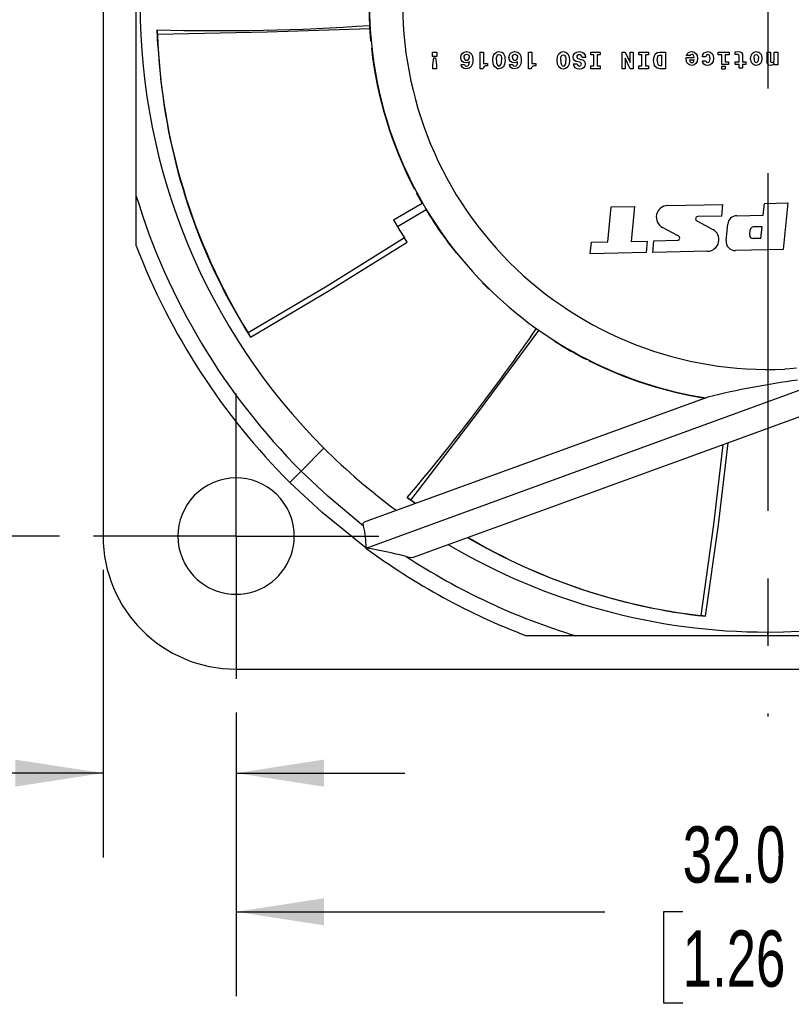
# Model space of a CAD drawing. Header units: millimetres. Extents: x 0 to 224, y 0 to 173.
# Tile 3 of 13: x 41 to 64, y 33 to 63. Entities that reach past the tile are written whole.
import ezdxf

# ---------------------------------------------------------------- set-up
doc = ezdxf.new("R2010")
doc.units = ezdxf.units.MM
doc.header["$LTSCALE"] = 0.8
doc.linetypes.add('CENTERX2', pattern=[20.32, 12.7, -2.54, 2.54, -2.54])
doc.layers.add('CENTER', color=40, linetype='CENTERX2')
doc.layers.add('DIMENSIONS', color=140, linetype='Continuous', lineweight=25)
doc.styles.add('SLDTEXTSTYLE0', font='TXT', dxfattribs={"width": 0.7})
doc.dimstyles.new('SLDDIMSTYLE0', dxfattribs={"dimtxt": 1.726406, "dimasz": 2.6416, "dimexe": 0, "dimexo": 0.0625, "dimgap": 0.431602, "dimtad": 0, "dimtih": 1, "dimtoh": 1, "dimdec": 1, "dimrnd": 1e-09, "dimzin": 4, "dimdsep": 46, "dimtxsty": 'SLDTEXTSTYLE0', "dimsah": 1, "dimcen": 0.09, "dimadec": 0, "dimazin": 1, "dimtfac": 1, "dimtdec": 1, "dimtofl": 0, "dimtmove": 0, "dimatfit": 3, "dimfxl": 0, "dimfrac": 2, "dimtolj": 1, "dimtzin": 12, "dimarcsym": 0})
doc.dimstyles.new('SLDDIMSTYLE1', dxfattribs={"dimtxt": 1.726406, "dimasz": 2.6416, "dimexe": 0, "dimexo": 0.0625, "dimgap": 0.431602, "dimtad": 0, "dimtih": 1, "dimtoh": 1, "dimdec": 1, "dimrnd": 1e-09, "dimzin": 4, "dimdsep": 46, "dimtxsty": 'SLDTEXTSTYLE0', "dimsah": 1, "dimcen": 0.09, "dimadec": 0, "dimazin": 1, "dimtfac": 1, "dimtdec": 1, "dimtmove": 0, "dimatfit": 0, "dimfxl": 0, "dimfrac": 2, "dimtolj": 1, "dimtzin": 12, "dimarcsym": 0})

# ---------------------------------------------------------------- blocks, each defined once
blk = doc.blocks.new('_D')
at = {"layer": 'DIMENSIONS'}
for p, q in [((41.714, 79.499), (33.428, 79.499)), ((35.968, 79.499), (35.968, 66.629)), ((33.403, 63.499), (32.823, 63.499)), ((32.823, 63.499), (32.823, 60.755)), ((38.533, 63.499), (39.113, 63.499)), ((39.113, 63.499), (39.113, 60.755)), ((32.823, 60.755), (33.403, 60.755)), ((39.113, 60.755), (38.533, 60.755)), ((35.968, 47.499), (35.968, 60.369)), ((41.714, 47.499), (33.428, 47.499))]:
    blk.add_line(p, q, dxfattribs=at)
for points in [[(35.968, 79.499), (35.562, 76.857), (36.375, 76.857)], [(35.968, 47.499), (36.375, 50.14), (35.562, 50.14)]]:
    blk.add_solid(points, dxfattribs=at)
at = {"layer": 'DIMENSIONS', "char_height": 1.6933, "attachment_point": 1, "style": 'SLDTEXTSTYLE0'}
for s, insert in [('32.0', (33.403, 66.068)), ('1.26', (33.403, 62.938))]:
    blk.add_mtext(s, dxfattribs=dict(at, insert=insert))
blk = doc.blocks.new('_D_1')
at = {"layer": 'DIMENSIONS'}
for p, q in [((47.02, 42.193), (47.02, 33.659)), ((79.02, 42.193), (79.02, 33.659)), ((47.02, 36.199), (58.116, 36.199)), ((60.455, 36.199), (59.875, 36.199)), ((59.875, 36.199), (59.875, 33.456)), ((65.585, 36.199), (66.165, 36.199)), ((66.165, 36.199), (66.165, 33.456)), ((79.02, 36.199), (67.924, 36.199)), ((59.875, 33.456), (60.455, 33.456)), ((66.165, 33.456), (65.585, 33.456))]:
    blk.add_line(p, q, dxfattribs=at)
for points in [[(47.02, 36.199), (49.662, 35.793), (49.662, 36.606)], [(79.02, 36.199), (76.378, 36.606), (76.378, 35.793)]]:
    blk.add_solid(points, dxfattribs=at)
at = {"layer": 'DIMENSIONS', "char_height": 1.6933, "attachment_point": 1, "style": 'SLDTEXTSTYLE0'}
for s, insert in [('32.0', (60.455, 38.769)), ('1.26', (60.455, 35.638))]:
    blk.add_mtext(s, dxfattribs=dict(at, insert=insert))
blk = doc.blocks.new('_D_3')
at = {"layer": 'DIMENSIONS'}
for p, q in [((43.02, 46.483), (43.02, 37.83)), ((47.02, 42.193), (47.02, 37.83)), ((30.768, 40.37), (30.188, 40.37)), ((30.188, 40.37), (30.188, 37.626)), ((35.898, 40.37), (36.478, 40.37)), ((36.478, 40.37), (36.478, 37.626)), ((43.02, 40.37), (38.237, 40.37)), ((47.02, 40.37), (52.1, 40.37)), ((30.188, 37.626), (30.768, 37.626)), ((36.478, 37.626), (35.898, 37.626))]:
    blk.add_line(p, q, dxfattribs=at)
for points in [[(43.02, 40.37), (40.378, 40.776), (40.378, 39.963)], [(47.02, 40.37), (49.662, 39.963), (49.662, 40.776)]]:
    blk.add_solid(points, dxfattribs=at)
at = {"layer": 'DIMENSIONS', "char_height": 1.6933, "attachment_point": 1, "style": 'SLDTEXTSTYLE0'}
for s, insert in [('4.0', (31.486, 42.939)), ('0.16', (30.768, 39.809))]:
    blk.add_mtext(s, dxfattribs=dict(at, insert=insert))
blk = doc.blocks.new('SW_CENTERMARKSYMBOL_0')
at = {"layer": 'CENTER', "color": 0}
for p, q in [((0, 0), (0, -2.54)), ((0, -5.08), (0, -21.427))]:
    blk.add_line(p, q, dxfattribs=at)
blk = doc.blocks.new('SW_CENTERMARKSYMBOL_4')
at = {"layer": 'CENTER', "color": 0}
for p, q in [((0, 2.54), (0, 4.29)), ((0, 0), (0, 2.54)), ((-2.54, 0), (-4.29, 0)), ((0, 0), (-2.54, 0)), ((0, 0), (0, -2.54)), ((0, 0), (2.54, 0)), ((2.54, 0), (4.29, 0)), ((0, -2.54), (0, -4.29))]:
    blk.add_line(p, q, dxfattribs=at)

msp = doc.modelspace()

# ---------------------------------------------------------------- linework, layer by layer
for p, q in [((43.02, 79.499), (43.02, 47.499)), ((44.02, 56.232), (44.02, 70.765)), ((44.664, 62.26), (44.652, 62.729)), ((44.664, 62.26), (44.751, 61.288)), ((52.927, 62.057), (53.06, 62.057)), ((52.927, 61.925), (52.927, 62.057)), ((53.06, 61.925), (52.927, 61.925)), ((53.06, 62.057), (53.06, 61.925)), ((53.778, 61.895), (53.791, 61.968)), ((53.791, 61.968), (53.827, 62.024)), ((53.827, 62.024), (53.883, 62.06)), ((53.88, 61.898), (53.886, 61.938)), ((53.88, 61.898), (53.886, 61.862)), ((53.883, 62.06), (53.955, 62.073)), ((53.886, 61.938), (53.901, 61.967)), ((53.901, 61.967), (53.925, 61.985)), ((53.925, 61.985), (53.955, 61.991)), ((53.955, 62.073), (54.036, 62.057)), ((53.955, 61.991), (53.989, 61.985)), ((53.989, 61.985), (54.014, 61.967)), ((54.014, 61.967), (54.031, 61.937)), ((54.031, 61.937), (54.036, 61.897)), ((54.036, 62.057), (54.095, 62.01)), ((54.095, 62.01), (54.131, 61.932)), ((54.131, 61.932), (54.143, 61.824)), ((54.366, 62.057), (54.465, 62.057)), ((54.366, 61.554), (54.366, 62.057)), ((54.465, 62.057), (54.465, 61.713)), ((54.747, 61.813), (54.758, 61.927)), ((54.758, 61.927), (54.773, 61.971)), ((54.773, 61.971), (54.792, 62.007)), ((54.792, 62.007), (54.849, 62.055)), ((54.849, 62.055), (54.928, 62.071)), ((54.856, 61.89), (54.87, 61.944)), ((54.87, 61.944), (54.894, 61.978)), ((54.894, 61.978), (54.929, 61.988)), ((54.928, 62.071), (55.01, 62.055)), ((54.929, 61.988), (54.966, 61.977)), ((54.966, 61.977), (54.99, 61.944)), ((54.99, 61.944), (55.003, 61.887)), ((55.01, 62.055), (55.042, 62.034)), ((55.042, 62.034), (55.067, 62.006)), ((55.067, 62.006), (55.1, 61.923)), ((55.1, 61.923), (55.109, 61.869)), ((55.229, 61.895), (55.242, 61.968)), ((55.242, 61.968), (55.278, 62.024)), ((55.278, 62.024), (55.334, 62.06)), ((55.331, 61.898), (55.337, 61.938)), ((55.331, 61.898), (55.337, 61.862)), ((55.334, 62.06), (55.406, 62.073)), ((55.337, 61.938), (55.352, 61.967)), ((55.352, 61.967), (55.376, 61.985)), ((55.376, 61.985), (55.406, 61.991)), ((55.406, 62.073), (55.487, 62.057)), ((55.406, 61.991), (55.44, 61.985)), ((55.44, 61.985), (55.466, 61.967)), ((55.466, 61.967), (55.482, 61.937)), ((55.482, 61.937), (55.487, 61.897)), ((55.487, 62.057), (55.546, 62.01)), ((55.546, 62.01), (55.582, 61.932)), ((55.582, 61.932), (55.594, 61.824)), ((55.817, 61.554), (55.817, 62.057)), ((55.817, 62.057), (55.916, 62.057)), ((55.916, 62.057), (55.916, 61.713)), ((56.678, 61.807), (56.692, 61.92)), ((56.692, 61.92), (56.729, 62.003)), ((56.729, 62.003), (56.788, 62.054)), ((56.788, 62.054), (56.863, 62.071)), ((56.791, 61.883), (56.804, 61.935)), ((56.804, 61.935), (56.828, 61.967)), ((56.828, 61.967), (56.862, 61.977)), ((56.862, 61.977), (56.899, 61.966)), ((56.863, 62.071), (56.94, 62.054)), ((56.899, 61.966), (56.923, 61.932)), ((56.923, 61.932), (56.937, 61.875)), ((56.94, 62.054), (56.999, 62.002)), ((56.999, 62.002), (57.036, 61.918)), ((57.036, 61.918), (57.049, 61.802)), ((57.16, 61.905), (57.173, 61.974)), ((57.171, 61.844), (57.16, 61.905)), ((57.173, 61.974), (57.21, 62.027)), ((57.21, 62.027), (57.27, 62.059)), ((57.274, 61.939), (57.269, 61.911)), ((57.269, 61.911), (57.277, 61.881)), ((57.27, 62.059), (57.351, 62.071)), ((57.289, 61.96), (57.274, 61.939)), ((57.315, 61.973), (57.289, 61.96)), ((57.347, 61.978), (57.315, 61.973)), ((57.379, 61.972), (57.347, 61.978)), ((57.351, 62.071), (57.426, 62.059)), ((57.404, 61.955), (57.379, 61.972)), ((57.421, 61.929), (57.404, 61.955)), ((57.427, 61.893), (57.421, 61.929)), ((57.426, 62.059), (57.483, 62.024)), ((57.483, 62.024), (57.52, 61.968)), ((57.52, 61.968), (57.534, 61.893)), ((57.687, 62.057), (57.975, 62.057)), ((57.687, 61.971), (57.687, 62.057)), ((57.778, 61.971), (57.687, 61.971)), ((57.778, 61.644), (57.778, 61.971)), ((57.883, 61.971), (57.883, 61.644)), ((57.975, 61.971), (57.883, 61.971)), ((57.975, 62.057), (57.975, 61.971)), ((58.637, 62.057), (58.72, 62.057)), ((58.637, 61.557), (58.637, 62.057)), ((58.72, 62.057), (58.87, 61.746)), ((58.87, 61.746), (58.87, 62.057)), ((58.87, 62.057), (58.96, 62.057)), ((58.96, 62.057), (58.96, 61.557)), ((59.138, 62.057), (59.426, 62.057)), ((59.138, 61.971), (59.138, 62.057)), ((59.229, 61.971), (59.138, 61.971)), ((59.229, 61.644), (59.229, 61.971)), ((59.335, 61.971), (59.335, 61.644)), ((59.426, 61.971), (59.335, 61.971)), ((59.426, 62.057), (59.426, 61.971)), ((59.58, 61.807), (59.593, 61.917)), ((59.593, 61.917), (59.628, 61.995)), ((59.628, 61.995), (59.686, 62.042)), ((59.686, 62.042), (59.766, 62.057)), ((59.693, 61.877), (59.706, 61.926)), ((59.706, 61.926), (59.73, 61.954)), ((59.73, 61.954), (59.766, 61.964)), ((59.766, 62.057), (59.933, 62.057)), ((59.766, 61.964), (59.827, 61.964)), ((59.827, 61.65), (59.827, 61.964)), ((59.933, 62.057), (59.933, 61.557)), ((60.567, 61.954), (60.593, 62.007)), ((60.675, 61.954), (60.567, 61.954)), ((60.593, 62.007), (60.629, 62.043)), ((60.629, 62.043), (60.675, 62.064)), ((60.675, 62.064), (60.732, 62.071)), ((60.696, 61.978), (60.675, 61.954)), ((60.727, 61.987), (60.696, 61.978)), ((60.755, 61.981), (60.727, 61.987)), ((60.732, 62.071), (60.802, 62.057)), ((60.776, 61.964), (60.755, 61.981)), ((60.792, 61.935), (60.776, 61.964)), ((60.799, 61.895), (60.792, 61.935)), ((60.802, 62.057), (60.854, 62.017)), ((60.854, 62.017), (60.889, 61.952)), ((60.889, 61.952), (60.9, 61.864)), ((61.047, 61.919), (61.062, 61.983)), ((61.148, 61.919), (61.047, 61.919)), ((61.062, 61.983), (61.096, 62.031)), ((61.096, 62.031), (61.147, 62.06)), ((61.147, 62.06), (61.213, 62.071)), ((61.168, 61.967), (61.148, 61.919)), ((61.209, 61.984), (61.168, 61.967)), ((61.238, 61.977), (61.209, 61.984)), ((61.213, 62.071), (61.283, 62.057)), ((61.259, 61.954), (61.238, 61.977)), ((61.272, 61.916), (61.259, 61.954)), ((61.277, 61.863), (61.272, 61.916)), ((61.283, 62.057), (61.336, 62.015)), ((61.336, 62.015), (61.369, 61.95)), ((61.369, 61.95), (61.38, 61.865)), ((61.521, 62.057), (61.857, 62.057)), ((61.521, 61.978), (61.521, 62.057)), ((61.632, 61.978), (61.521, 61.978)), ((61.632, 61.684), (61.632, 61.978)), ((61.734, 61.978), (61.734, 61.764)), ((61.857, 61.978), (61.734, 61.978)), ((61.857, 62.057), (61.857, 61.978)), ((62.032, 62.068), (62.114, 62.071)), ((62.032, 61.985), (62.032, 62.068)), ((62.08, 61.988), (62.032, 61.985)), ((62.119, 61.983), (62.08, 61.988)), ((62.114, 62.071), (62.184, 62.063)), ((62.142, 61.965), (62.119, 61.983)), ((62.153, 61.937), (62.142, 61.965)), ((62.155, 61.9), (62.153, 61.937)), ((62.155, 61.764), (62.155, 61.9)), ((62.184, 62.063), (62.227, 62.04)), ((62.227, 62.04), (62.251, 61.998)), ((62.251, 61.998), (62.257, 61.936)), ((62.257, 61.936), (62.257, 61.764)), ((62.496, 61.864), (62.509, 61.953)), ((62.509, 61.953), (62.543, 62.018)), ((62.543, 62.018), (62.597, 62.057)), ((62.597, 62.057), (62.668, 62.071)), ((62.6, 61.864), (62.605, 61.916)), ((62.605, 61.916), (62.618, 61.954)), ((62.618, 61.954), (62.639, 61.978)), ((62.639, 61.978), (62.668, 61.985)), ((62.668, 62.071), (62.74, 62.057)), ((62.668, 61.985), (62.697, 61.978)), ((62.697, 61.978), (62.719, 61.954)), ((62.719, 61.954), (62.732, 61.915)), ((62.732, 61.915), (62.736, 61.861)), ((62.74, 62.057), (62.794, 62.018)), ((62.794, 62.018), (62.828, 61.953)), ((62.828, 61.953), (62.839, 61.864)), ((62.99, 62.057), (63.093, 62.057)), ((62.99, 61.823), (62.99, 62.057)), ((63.093, 62.057), (63.093, 61.842)), ((63.208, 62.057), (63.311, 62.057)), ((63.208, 61.865), (63.208, 62.057)), ((63.311, 62.057), (63.311, 61.671)), ((52.94, 61.679), (52.967, 61.882)), ((52.94, 61.557), (52.94, 61.679)), ((52.967, 61.882), (53.02, 61.882)), ((53.02, 61.882), (53.048, 61.679)), ((53.048, 61.679), (53.048, 61.557)), ((53.79, 61.828), (53.778, 61.895)), ((53.823, 61.776), (53.79, 61.828)), ((53.792, 61.683), (53.894, 61.683)), ((53.805, 61.63), (53.792, 61.683)), ((53.836, 61.589), (53.805, 61.63)), ((53.875, 61.743), (53.823, 61.776)), ((53.942, 61.73), (53.875, 61.743)), ((53.886, 61.862), (53.902, 61.835)), ((53.894, 61.683), (53.913, 61.647)), ((53.902, 61.835), (53.927, 61.818)), ((53.913, 61.647), (53.956, 61.634)), ((53.927, 61.818), (53.962, 61.813)), ((53.996, 61.74), (53.942, 61.73)), ((53.956, 61.634), (53.99, 61.643)), ((53.962, 61.813), (53.993, 61.819)), ((53.99, 61.643), (54.014, 61.667)), ((53.993, 61.819), (54.016, 61.836)), ((54.037, 61.766), (53.996, 61.74)), ((54.014, 61.667), (54.031, 61.708)), ((54.016, 61.836), (54.031, 61.862)), ((54.031, 61.862), (54.036, 61.897)), ((54.031, 61.708), (54.037, 61.766)), ((54.091, 61.624), (54.063, 61.594)), ((54.114, 61.662), (54.091, 61.624)), ((54.13, 61.708), (54.114, 61.662)), ((54.14, 61.763), (54.13, 61.708)), ((54.143, 61.824), (54.14, 61.763)), ((54.484, 61.624), (54.458, 61.597)), ((54.465, 61.713), (54.585, 61.713)), ((54.524, 61.639), (54.484, 61.624)), ((54.585, 61.643), (54.524, 61.639)), ((54.585, 61.713), (54.585, 61.643)), ((54.758, 61.7), (54.747, 61.813)), ((54.773, 61.655), (54.758, 61.7)), ((54.792, 61.619), (54.773, 61.655)), ((54.849, 61.57), (54.792, 61.619)), ((54.851, 61.813), (54.856, 61.89)), ((54.851, 61.813), (54.856, 61.736)), ((54.856, 61.736), (54.87, 61.681)), ((54.87, 61.681), (54.894, 61.649)), ((54.894, 61.649), (54.929, 61.638)), ((54.929, 61.638), (54.964, 61.649)), ((54.964, 61.649), (54.988, 61.68)), ((54.988, 61.68), (55.002, 61.733)), ((55.002, 61.733), (55.006, 61.807)), ((55.003, 61.887), (55.006, 61.807)), ((55.065, 61.618), (55.008, 61.57)), ((55.099, 61.697), (55.065, 61.618)), ((55.111, 61.806), (55.099, 61.697)), ((55.109, 61.869), (55.111, 61.806)), ((55.241, 61.828), (55.229, 61.895)), ((55.275, 61.776), (55.241, 61.828)), ((55.243, 61.683), (55.345, 61.683)), ((55.257, 61.63), (55.243, 61.683)), ((55.288, 61.589), (55.257, 61.63)), ((55.326, 61.743), (55.275, 61.776)), ((55.393, 61.73), (55.326, 61.743)), ((55.337, 61.862), (55.353, 61.835)), ((55.345, 61.683), (55.364, 61.647)), ((55.353, 61.835), (55.378, 61.818)), ((55.364, 61.647), (55.407, 61.634)), ((55.378, 61.818), (55.414, 61.813)), ((55.447, 61.74), (55.393, 61.73)), ((55.407, 61.634), (55.441, 61.643)), ((55.414, 61.813), (55.444, 61.819)), ((55.441, 61.643), (55.466, 61.667)), ((55.444, 61.819), (55.467, 61.836)), ((55.489, 61.766), (55.447, 61.74)), ((55.466, 61.667), (55.482, 61.708)), ((55.467, 61.836), (55.482, 61.862)), ((55.482, 61.862), (55.487, 61.897)), ((55.482, 61.708), (55.489, 61.766)), ((55.543, 61.624), (55.514, 61.594)), ((55.565, 61.662), (55.543, 61.624)), ((55.581, 61.708), (55.565, 61.662)), ((55.591, 61.763), (55.581, 61.708)), ((55.594, 61.824), (55.591, 61.763)), ((55.935, 61.624), (55.91, 61.597)), ((55.916, 61.713), (56.036, 61.713)), ((55.975, 61.639), (55.935, 61.624)), ((56.036, 61.643), (55.975, 61.639)), ((56.036, 61.713), (56.036, 61.643)), ((56.692, 61.696), (56.678, 61.807)), ((56.708, 61.65), (56.692, 61.696)), ((56.729, 61.613), (56.708, 61.65)), ((56.788, 61.562), (56.729, 61.613)), ((56.786, 61.809), (56.791, 61.883)), ((56.786, 61.809), (56.791, 61.734)), ((56.791, 61.734), (56.806, 61.68)), ((56.806, 61.68), (56.829, 61.648)), ((56.829, 61.648), (56.863, 61.637)), ((56.863, 61.637), (56.896, 61.648)), ((56.896, 61.648), (56.921, 61.677)), ((56.921, 61.677), (56.936, 61.727)), ((56.936, 61.727), (56.941, 61.795)), ((56.937, 61.875), (56.941, 61.795)), ((56.998, 61.612), (56.94, 61.562)), ((57.036, 61.694), (56.998, 61.612)), ((57.049, 61.802), (57.036, 61.694)), ((57.201, 61.805), (57.171, 61.844)), ((57.174, 61.707), (57.281, 61.707)), ((57.186, 61.638), (57.174, 61.707)), ((57.221, 61.587), (57.186, 61.638)), ((57.249, 61.779), (57.201, 61.805)), ((57.313, 61.761), (57.249, 61.779)), ((57.277, 61.881), (57.301, 61.863)), ((57.281, 61.707), (57.301, 61.655)), ((57.301, 61.863), (57.339, 61.851)), ((57.301, 61.655), (57.321, 61.643)), ((57.355, 61.752), (57.313, 61.761)), ((57.321, 61.643), (57.346, 61.637)), ((57.339, 61.851), (57.389, 61.839)), ((57.346, 61.637), (57.373, 61.643)), ((57.385, 61.74), (57.355, 61.752)), ((57.373, 61.643), (57.392, 61.654)), ((57.403, 61.723), (57.385, 61.74)), ((57.389, 61.839), (57.446, 61.821)), ((57.392, 61.654), (57.409, 61.695)), ((57.409, 61.695), (57.403, 61.723)), ((57.534, 61.893), (57.427, 61.893)), ((57.446, 61.821), (57.487, 61.794)), ((57.507, 61.638), (57.473, 61.588)), ((57.487, 61.794), (57.511, 61.755)), ((57.519, 61.702), (57.507, 61.638)), ((57.511, 61.755), (57.519, 61.702)), ((57.687, 61.644), (57.778, 61.644)), ((57.687, 61.557), (57.687, 61.644)), ((57.883, 61.644), (57.975, 61.644)), ((57.975, 61.644), (57.975, 61.557)), ((58.727, 61.871), (58.727, 61.557)), ((58.877, 61.557), (58.727, 61.871)), ((59.138, 61.644), (59.229, 61.644)), ((59.138, 61.557), (59.138, 61.644)), ((59.335, 61.644), (59.426, 61.644)), ((59.426, 61.644), (59.426, 61.557)), ((59.593, 61.7), (59.58, 61.807)), ((59.608, 61.657), (59.593, 61.7)), ((59.628, 61.622), (59.608, 61.657)), ((59.686, 61.574), (59.628, 61.622)), ((59.689, 61.807), (59.693, 61.877)), ((59.689, 61.807), (59.694, 61.739)), ((59.694, 61.739), (59.709, 61.69)), ((59.709, 61.69), (59.733, 61.661)), ((59.733, 61.661), (59.766, 61.65)), ((59.766, 61.65), (59.827, 61.65)), ((60.557, 61.869), (60.558, 61.895)), ((60.569, 61.778), (60.557, 61.869)), ((60.558, 61.895), (60.799, 61.895)), ((60.603, 61.711), (60.569, 61.778)), ((60.657, 61.671), (60.603, 61.711)), ((60.73, 61.657), (60.657, 61.671)), ((60.663, 61.821), (60.67, 61.787)), ((60.663, 61.821), (60.797, 61.821)), ((60.67, 61.787), (60.683, 61.762)), ((60.683, 61.762), (60.704, 61.747)), ((60.704, 61.747), (60.73, 61.741)), ((60.73, 61.741), (60.755, 61.747)), ((60.8, 61.671), (60.73, 61.657)), ((60.755, 61.747), (60.776, 61.763)), ((60.776, 61.763), (60.791, 61.788)), ((60.791, 61.788), (60.797, 61.821)), ((60.854, 61.712), (60.8, 61.671)), ((60.889, 61.777), (60.854, 61.712)), ((60.9, 61.864), (60.889, 61.777)), ((61.047, 61.799), (61.148, 61.799)), ((61.062, 61.74), (61.047, 61.799)), ((61.094, 61.695), (61.062, 61.74)), ((61.143, 61.667), (61.094, 61.695)), ((61.207, 61.657), (61.143, 61.667)), ((61.148, 61.799), (61.168, 61.758)), ((61.168, 61.758), (61.209, 61.743)), ((61.279, 61.672), (61.207, 61.657)), ((61.209, 61.743), (61.237, 61.751)), ((61.237, 61.751), (61.259, 61.773)), ((61.259, 61.773), (61.272, 61.811)), ((61.272, 61.811), (61.277, 61.863)), ((61.334, 61.714), (61.279, 61.672)), ((61.369, 61.779), (61.334, 61.714)), ((61.38, 61.865), (61.369, 61.779)), ((61.827, 61.684), (61.632, 61.684)), ((61.632, 61.638), (61.734, 61.638)), ((61.632, 61.54), (61.632, 61.638)), ((61.734, 61.764), (61.827, 61.764)), ((61.734, 61.638), (61.734, 61.54)), ((61.827, 61.764), (61.827, 61.684)), ((62.032, 61.764), (62.155, 61.764)), ((62.032, 61.684), (62.032, 61.764)), ((62.155, 61.684), (62.032, 61.684)), ((62.155, 61.57), (62.155, 61.684)), ((62.257, 61.764), (62.354, 61.764)), ((62.257, 61.684), (62.257, 61.57)), ((62.354, 61.684), (62.257, 61.684)), ((62.354, 61.764), (62.354, 61.684)), ((62.509, 61.777), (62.496, 61.864)), ((62.543, 61.711), (62.509, 61.777)), ((62.597, 61.671), (62.543, 61.711)), ((62.669, 61.657), (62.597, 61.671)), ((62.6, 61.864), (62.605, 61.812)), ((62.605, 61.812), (62.618, 61.774)), ((62.618, 61.774), (62.639, 61.751)), ((62.639, 61.751), (62.668, 61.743)), ((62.668, 61.743), (62.697, 61.751)), ((62.74, 61.671), (62.669, 61.657)), ((62.697, 61.751), (62.718, 61.774)), ((62.718, 61.774), (62.732, 61.81)), ((62.732, 61.81), (62.736, 61.861)), ((62.794, 61.711), (62.74, 61.671)), ((62.828, 61.777), (62.794, 61.711)), ((62.839, 61.864), (62.828, 61.777)), ((62.994, 61.753), (62.99, 61.823)), ((63.008, 61.702), (62.994, 61.753)), ((63.041, 61.669), (63.008, 61.702)), ((63.101, 61.658), (63.041, 61.669)), ((63.093, 61.842), (63.095, 61.802)), ((63.095, 61.802), (63.1, 61.771)), ((63.1, 61.771), (63.114, 61.752)), ((63.135, 61.662), (63.101, 61.658)), ((63.114, 61.752), (63.141, 61.745)), ((63.164, 61.675), (63.135, 61.662)), ((63.141, 61.745), (63.173, 61.753)), ((63.188, 61.697), (63.164, 61.675)), ((63.173, 61.753), (63.194, 61.775)), ((63.208, 61.73), (63.188, 61.697)), ((63.194, 61.775), (63.205, 61.813)), ((63.205, 61.813), (63.208, 61.865)), ((63.208, 61.671), (63.208, 61.73)), ((63.311, 61.671), (63.208, 61.671)), ((53.048, 61.557), (52.94, 61.557)), ((53.883, 61.563), (53.836, 61.589)), ((53.944, 61.554), (53.883, 61.563)), ((53.989, 61.559), (53.944, 61.554)), ((54.029, 61.572), (53.989, 61.559)), ((54.063, 61.594), (54.029, 61.572)), ((54.446, 61.554), (54.366, 61.554)), ((54.458, 61.597), (54.446, 61.554)), ((54.886, 61.558), (54.849, 61.57)), ((54.928, 61.554), (54.886, 61.558)), ((55.008, 61.57), (54.928, 61.554)), ((55.334, 61.563), (55.288, 61.589)), ((55.395, 61.554), (55.334, 61.563)), ((55.44, 61.559), (55.395, 61.554)), ((55.481, 61.572), (55.44, 61.559)), ((55.514, 61.594), (55.481, 61.572)), ((55.897, 61.554), (55.817, 61.554)), ((55.91, 61.597), (55.897, 61.554)), ((56.824, 61.549), (56.788, 61.562)), ((56.863, 61.544), (56.824, 61.549)), ((56.94, 61.562), (56.863, 61.544)), ((57.276, 61.556), (57.221, 61.587)), ((57.352, 61.545), (57.276, 61.556)), ((57.421, 61.556), (57.352, 61.545)), ((57.473, 61.588), (57.421, 61.556)), ((57.975, 61.557), (57.687, 61.557)), ((58.727, 61.557), (58.637, 61.557)), ((58.96, 61.557), (58.877, 61.557)), ((59.426, 61.557), (59.138, 61.557)), ((59.724, 61.562), (59.686, 61.574)), ((59.766, 61.557), (59.724, 61.562)), ((59.933, 61.557), (59.766, 61.557)), ((61.734, 61.54), (61.632, 61.54)), ((62.257, 61.57), (62.155, 61.57)), ((52.617, 57.517), (52.452, 57.815)), ((60.002, 57.44), (61.652, 57.478)), ((61.652, 57.478), (61.617, 57.127)), ((62.879, 57.156), (62.914, 57.507)), ((62.914, 57.507), (63.614, 57.523)), ((63.614, 57.523), (63.474, 56.119)), ((52.736, 57.315), (51.88, 56.798)), ((58.201, 56.348), (58.306, 57.401)), ((58.306, 57.401), (59.005, 57.417)), ((59.005, 57.417), (58.901, 56.364)), ((60.904, 56.971), (61.361, 56.725)), ((61.617, 57.127), (60.909, 57.11)), ((61.759, 56.394), (61.807, 56.885)), ((62.08, 57.137), (62.879, 57.156)), ((60.302, 56.536), (59.845, 56.782)), ((62.473, 56.556), (62.488, 56.711)), ((62.844, 56.805), (62.584, 56.799)), ((62.809, 56.454), (62.844, 56.805)), ((52.166, 56.344), (52.085, 56.469)), ((57.676, 55.986), (57.711, 56.337)), ((57.711, 56.337), (58.201, 56.348)), ((58.901, 56.364), (59.39, 56.375)), ((59.39, 56.375), (59.356, 56.025)), ((59.553, 56.029), (59.588, 56.38)), ((59.588, 56.38), (60.296, 56.396)), ((62.809, 56.454), (62.573, 56.448)), ((59.356, 56.025), (57.676, 55.986)), ((61.203, 56.067), (59.553, 56.029)), ((63.474, 56.119), (62.044, 56.086)), ((50.929, 47.14), (66.278, 52.734)), ((61.212, 51.681), (50.872, 47.918)), ((48.977, 49.456), (49.665, 50.144)), ((48.977, 49.456), (48.636, 49.115)), ((52.409, 48.477), (52.17, 48.658)), ((52.419, 48.481), (52.275, 48.58)), ((70.286, 44.499), (55.753, 44.499)), ((63.02, 44.499), (63.02, 44.612)), ((47.02, 43.499), (79.02, 43.499))]:
    msp.add_line(p, q)
at = {"flags": 128}
for points in [[(51.071, 62.389), (51.04, 62.803), (51.02, 63.499)], [(44.657, 62.597), (44.654, 62.669), (44.652, 62.729)], [(44.657, 62.597), (47.956, 62.662), (51.043, 62.769)], [(51.757, 57.008), (52.24, 57.292), (52.617, 57.517)], [(51.757, 57.008), (51.941, 56.697), (52.085, 56.469)], [(52.085, 56.469), (49.757, 55.02), (47.382, 53.617)], [(47.453, 53.487), (49.842, 54.899), (52.166, 56.344)], [(54.622, 54.927), (54.452, 55.097), (54.435, 55.114)], [(47.382, 53.617), (47.423, 53.545), (47.453, 53.487)], [(52.275, 48.58), (54.282, 51.2), (56.123, 53.68)], [(63.882, 52.546), (63.683, 52.532), (63.527, 52.524)], [(52.361, 46.863), (60.626, 49.872), (67.12, 52.235)], [(61.661, 50.248), (61.379, 47.843), (60.995, 45.111)], [(61.142, 45.086), (61.528, 47.834), (61.817, 50.305)], [(50.855, 47.802), (49.778, 48.699), (48.977, 49.456)], [(50.929, 47.14), (49.608, 48.204), (48.636, 49.115)], [(52.17, 48.658), (52.218, 48.623), (52.275, 48.58)], [(50.872, 47.918), (50.838, 47.878), (50.855, 47.802)], [(52.133, 46.89), (52.276, 46.858), (52.361, 46.863)], [(61.142, 45.086), (61.06, 45.102), (60.995, 45.111)]]:
    msp.add_lwpolyline(points, dxfattribs=at)
for centre, radius, start, end in [((63.02, 63.499), 10.987, 177.1922, 272.6434), ((63.02, 63.499), 18.887, 180, 225), ((63.02, 63.499), 11.987, 180, 225), ((46.505, 127.855), 65.153, 268.36985, 273.98998), ((62.977, 63.254), 18.332, 182.0514, 211.7118), ((63.02, 63.499), 12, 186.3476, 207.6112), ((62.768, 63.161), 18.115, 186.0004, 212.2791), ((63.02, 63.499), 19.859, 196.9149, 225), ((63.02, 63.499), 12, 211.0218, 218.659), ((60.01, 57.09), 0.35, 91.3162, 241.7407), ((60.911, 57.041), 0.07, 91.3162, 180), ((60.911, 57.041), 0.07, 180, 264.3161), ((62.086, 56.857), 0.28, 91.3162, 174.3132), ((61.195, 56.417), 0.35, 271.3162, 61.7397), ((62.586, 56.701), 0.098, 91.3162, 174.316), ((60.295, 56.466), 0.07, 271.3162, 84.312), ((62.037, 56.366), 0.28, 174.3164, 271.3162), ((62.57, 56.546), 0.098, 174.3145, 271.3162), ((63.008, 63.491), 20.329, 200.9209, 225.0082), ((63.02, 63.499), 11.987, 225, 261.0285), ((2.699, 90.491), 64.787, 319.78145, 325.43513), ((63.02, 63.499), 12, 237.6499, 242.9513), ((63.02, 63.499), 12, 243.2595, 260.95), ((67.39, 26.386), 26.039, 97.6798, 103.7241), ((63.02, 63.499), 18.887, 225, 233.7633), ((63.02, 63.499), 18.887, 270, 315), ((47.02, 47.499), 1.75, 28.6479, 208.6479), ((47.02, 47.499), 1.75, 0, 28.6479), ((48.356, 47.188), 2.574, 358.9357, 13.7957), ((47.02, 47.499), 4, 180, 270), ((47.02, 47.499), 1.75, 208.6479, 0), ((63.133, 63.079), 18.103, 239.6575, 263.6845), ((62.981, 62.618), 17.618, 239.3528, 263.5278), ((63.017, 63.494), 20.337, 233.5287, 249.073), ((47.464, 27.449), 19.993, 76.4958, 80.0204), ((63.02, 63.499), 18.887, 239.4334, 270), ((63.02, 63.499), 19.859, 236.755, 253.085)]:
    msp.add_arc(centre, radius, start, end)

# ---------------------------------------------------------------- block references
at = {"layer": 'CENTER'}
for name, p in [('SW_CENTERMARKSYMBOL_0', (63.02, 63.499)), ('SW_CENTERMARKSYMBOL_4', (47.02, 47.499))]:
    msp.add_blockref(name, p, dxfattribs=at)

# ---------------------------------------------------------------- dimensions: what is measured, and where the dimension line sits
at = {"layer": 'DIMENSIONS'}
dim = msp.add_linear_dim(base=(35.968, 47.499), p1=(42.73, 79.499), p2=(42.73, 47.499), angle=90, dimstyle='SLDDIMSTYLE0', dxfattribs=at)
dim.commit()
dim.dimension.update_dxf_attribs({"geometry": '_D', "text_midpoint": (35.968, 63.499), "dimtype": 160})
for base, p2, dimstyle, picture, middle in [((43.02, 40.37), (43.02, 47.499), 'SLDDIMSTYLE1', '_D_3', (33.333, 40.37)), ((79.02, 36.199), (79.02, 43.209), 'SLDDIMSTYLE0', '_D_1', (63.02, 36.199))]:
    dim = msp.add_linear_dim(base=base, p1=(47.02, 43.209), p2=p2, dimstyle=dimstyle, dxfattribs=at)
    dim.commit()
    dim.dimension.update_dxf_attribs({"geometry": picture, "text_midpoint": middle, "dimtype": 160})

doc.saveas('drawing.dxf')
